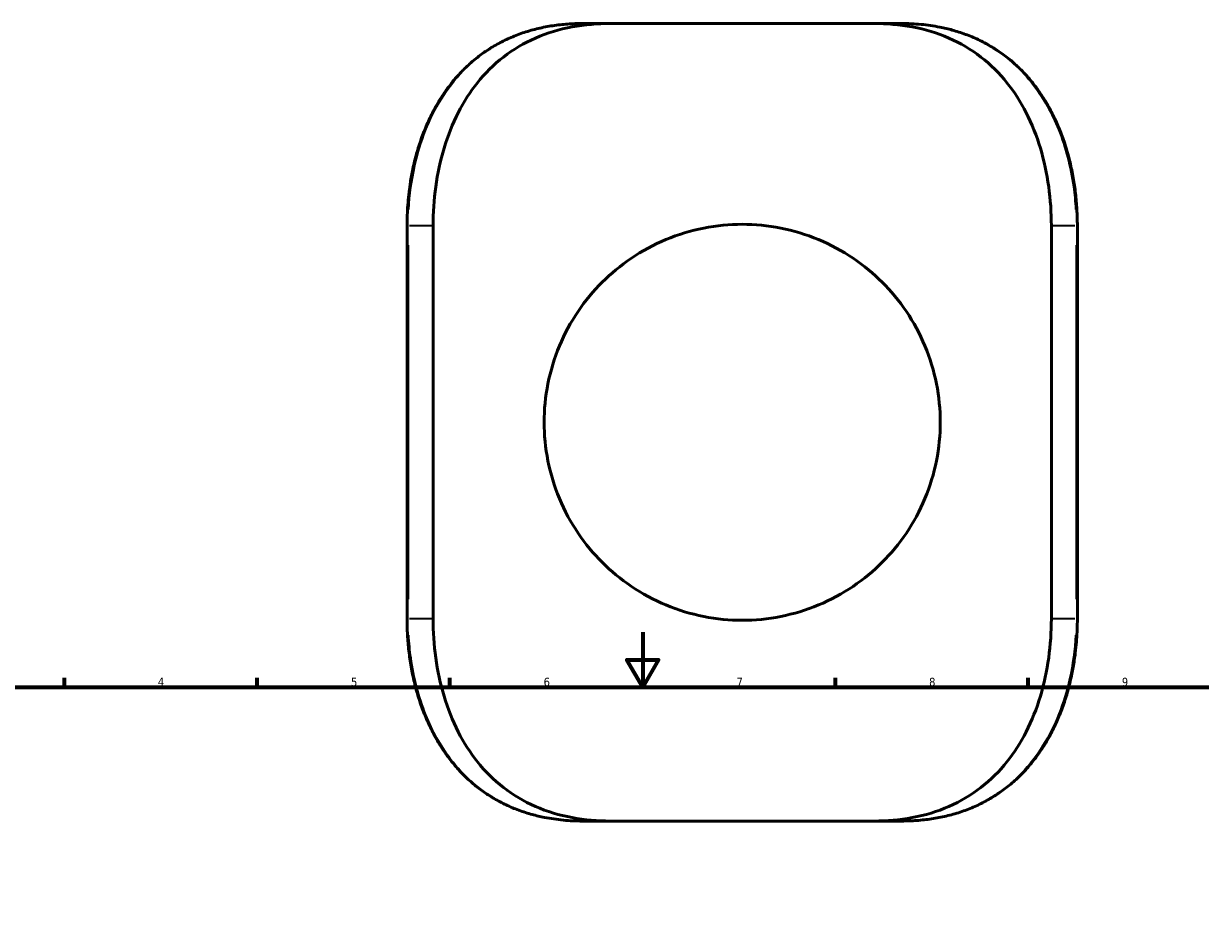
# Model space of a CAD drawing. Header units: millimetres. Extents: x -655 to 1046, y -498 to 815.
# Tile 7 of 8: x 195 to 623, y 487 to 815. Entities that reach past the tile are written whole.
import ezdxf

# ---------------------------------------------------------------- set-up
doc = ezdxf.new("R2010")
doc.units = ezdxf.units.MM
for name, color, linetype, lineweight in [('Border (ANSI)', 7, 'Continuous', 70), ('Visible (ANSI)', 7, 'Continuous', 50), ('Visible Narrow (ANSI)', 7, 'Continuous', 35)]:
    doc.layers.add(name, color=color, linetype=linetype, lineweight=lineweight)
doc.styles.add('Note Text (ANSI)', font='tahoma.ttf')

# ---------------------------------------------------------------- blocks, each defined once
blk = doc.blocks.new('Borders Default Border')
at = {"layer": 'Border (ANSI)'}
for p, q in [((210.25, 574), (210.25, 577.45)), ((280.33, 574), (280.33, 577.45)), ((350.42, 574), (350.42, 577.45)), ((490.58, 574), (490.58, 577.45)), ((560.67, 574), (560.67, 577.45))]:
    blk.add_line(p, q, dxfattribs=at)
at = {"layer": 'Border (ANSI)', "flags": 128}
for points in [[(420.5, 594), (420.5, 574), (414.73, 584), (426.27, 584), (420.5, 574)], [(20, 20), (20, 574), (821, 574), (821, 20), (20, 20)]]:
    blk.add_lwpolyline(points, dxfattribs=at)
at = {"layer": 'Border (ANSI)', "char_height": 3.05, "attachment_point": 7, "style": 'Note Text (ANSI)'}
for s, insert in [('4', (244.23, 574.4)), ('5', (314.48, 574.34)), ('6', (384.49, 574.34)), ('7', (454.6, 574.4)), ('8', (524.63, 574.33)), ('9', (594.7, 574.34))]:
    blk.add_mtext(s, dxfattribs=dict(at, insert=insert))

msp = doc.modelspace()

# ---------------------------------------------------------------- linework, layer by layer
at = {"layer": 'Visible (ANSI)'}
for p, q in [((408.769, 815.349), (398.706, 815.349)), ((408.769, 815.349), (504.576, 815.349)), ((514.639, 815.349), (504.576, 815.349)), ((334.83, 741.849), (334.83, 598.849)), ((344.287, 598.849), (344.287, 741.849)), ((569.058, 598.849), (569.058, 741.849)), ((578.515, 598.849), (578.515, 741.849)), ((398.706, 525.349), (408.769, 525.349)), ((504.576, 525.349), (408.769, 525.349)), ((504.576, 525.349), (514.639, 525.349))]:
    msp.add_line(p, q, dxfattribs=at)
for points, knots in [([(398.706, 815.349), (396.862, 815.349), (395.028, 815.285), (391.39, 815.023), (389.586, 814.825), (386.018, 814.289), (384.254, 813.951), (380.795, 813.135), (379.101, 812.66), (375.81, 811.577), (374.214, 810.974), (371.114, 809.641), (369.611, 808.914), (366.694, 807.337), (365.28, 806.489), (362.54, 804.671), (361.214, 803.702), (358.649, 801.645), (357.409, 800.557), (355.018, 798.262), (353.867, 797.055), (351.653, 794.525), (350.592, 793.201), (348.562, 790.441), (347.594, 789.003), (345.755, 786.022), (344.886, 784.478), (343.247, 781.291), (342.48, 779.648), (341.051, 776.275), (340.39, 774.545), (339.176, 771.011), (338.625, 769.206), (337.633, 765.542), (337.193, 763.681), (336.479, 760.179), (336.19, 758.542), (335.571, 754.42), (335.293, 751.922), (334.922, 746.898), (334.83, 744.374), (334.83, 741.849)], [0, 0, 0, 0, 0.5767243, 0.5767243, 1.1534485, 1.1534485, 1.7301728, 1.7301728, 2.3010217, 2.3010217, 2.8592474, 2.8592474, 3.4087032, 3.4087032, 3.9528607, 3.9528607, 4.494948, 4.494948, 5.0378333, 5.0378333, 5.5838516, 5.5838516, 6.1346292, 6.1346292, 6.6910533, 6.6910533, 7.2533271, 7.2533271, 7.8210368, 7.8210368, 8.3932902, 8.3932902, 8.9689062, 8.9689062, 9.5456304, 9.5456304, 10.0428442, 10.0428442, 10.7886648, 10.7886648, 11.5344854, 11.5344854, 11.5344854, 11.5344854]), ([(344.287, 741.849), (344.287, 746.471), (344.596, 751.249), (345.913, 760.752), (346.923, 765.476), (349.649, 774.533), (351.37, 778.872), (355.457, 786.891), (357.825, 790.569), (363.153, 797.237), (366.313, 800.402), (373.401, 805.898), (377.331, 808.229), (385.737, 811.898), (390.224, 813.242), (399.429, 814.967), (404.146, 815.349), (408.769, 815.349)], [25.4400413, 25.4400413, 25.4400413, 25.4400413, 26.8264072, 26.8264072, 28.2127732, 28.2127732, 29.5991391, 29.5991391, 30.985505, 30.985505, 32.4412164, 32.4412164, 33.8969278, 33.8969278, 35.3526392, 35.3526392, 36.8083506, 36.8083506, 36.8083506, 36.8083506]), ([(504.576, 815.349), (509.198, 815.349), (513.916, 814.967), (523.12, 813.242), (527.607, 811.898), (536.013, 808.229), (539.943, 805.898), (547.032, 800.402), (550.192, 797.237), (555.519, 790.569), (557.887, 786.891), (561.974, 778.872), (563.695, 774.533), (566.422, 765.476), (567.431, 760.752), (568.749, 751.249), (569.058, 746.471), (569.058, 741.849)], [14.071732, 14.071732, 14.071732, 14.071732, 15.5274433, 15.5274433, 16.9831547, 16.9831547, 18.4388661, 18.4388661, 19.8945775, 19.8945775, 21.2809434, 21.2809434, 22.6673094, 22.6673094, 24.0536753, 24.0536753, 25.4400413, 25.4400413, 25.4400413, 25.4400413]), ([(578.515, 741.849), (578.515, 743.802), (578.459, 745.754), (578.238, 749.646), (578.072, 751.587), (577.628, 755.443), (577.351, 757.36), (576.684, 761.156), (576.294, 763.037), (575.403, 766.75), (574.901, 768.583), (573.783, 772.189), (573.168, 773.963), (571.825, 777.431), (571.099, 779.126), (569.538, 782.423), (568.705, 784.026), (566.934, 787.126), (565.997, 788.625), (564.025, 791.509), (562.991, 792.895), (560.829, 795.546), (559.703, 796.812), (557.362, 799.22), (556.149, 800.364), (553.638, 802.524), (552.341, 803.543), (549.667, 805.454), (548.29, 806.348), (545.455, 808.011), (543.997, 808.78), (541.002, 810.195), (539.463, 810.84), (536.305, 812.006), (534.683, 812.525), (531.567, 813.382), (530.078, 813.732), (526.311, 814.478), (524.012, 814.808), (519.36, 815.244), (517.008, 815.349), (514.639, 815.349)], [0, 0, 0, 0, 0.576728, 0.576728, 1.1534559, 1.1534559, 1.7301839, 1.7301839, 2.3069118, 2.3069118, 2.8836398, 2.8836398, 3.4603677, 3.4603677, 4.0342367, 4.0342367, 4.6040432, 4.6040432, 5.1687433, 5.1687433, 5.7276561, 5.7276561, 6.280659, 6.280659, 6.8283735, 6.8283735, 7.3722348, 7.3722348, 7.9143642, 7.9143642, 8.4573972, 8.4573972, 9.0043435, 9.0043435, 9.558547, 9.558547, 10.05255, 10.05255, 10.7935546, 10.7935546, 11.5345591, 11.5345591, 11.5345591, 11.5345591]), ([(528.672, 670.349), (528.672, 674.949), (528.224, 679.679), (526.368, 689.039), (524.959, 693.669), (521.267, 702.513), (518.98, 706.734), (513.719, 714.528), (510.746, 718.099), (504.428, 724.417), (500.859, 727.39), (493.065, 732.653), (488.839, 734.943), (479.987, 738.639), (475.352, 740.047), (465.991, 741.903), (461.264, 742.349), (452.081, 742.349), (447.353, 741.903), (437.992, 740.047), (433.358, 738.639), (424.506, 734.943), (420.28, 732.653), (412.485, 727.39), (408.916, 724.417), (402.599, 718.099), (399.625, 714.528), (394.365, 706.734), (392.078, 702.513), (388.385, 693.669), (386.977, 689.039), (385.12, 679.679), (384.672, 674.949), (384.672, 665.75), (385.12, 661.019), (386.977, 651.66), (388.385, 647.029), (392.078, 638.186), (394.365, 633.964), (399.625, 626.171), (402.599, 622.599), (408.916, 616.282), (412.485, 613.309), (420.28, 608.046), (424.506, 605.756), (433.358, 602.06), (437.992, 600.651), (447.353, 598.796), (452.081, 598.349), (461.264, 598.349), (465.991, 598.796), (475.352, 600.651), (479.987, 602.06), (488.839, 605.756), (493.065, 608.046), (500.859, 613.309), (504.428, 616.282), (510.746, 622.599), (513.719, 626.171), (518.98, 633.964), (521.267, 638.186), (524.959, 647.029), (526.368, 651.66), (528.224, 661.019), (528.672, 665.75), (528.672, 670.349)], [0, 0, 0, 0, 1.3799476, 1.3799476, 2.7598952, 2.7598952, 4.1398427, 4.1398427, 5.5197903, 5.5197903, 6.8972274, 6.8972274, 8.2746644, 8.2746644, 9.6521014, 9.6521014, 11.0295385, 11.0295385, 12.4069755, 12.4069755, 13.7844125, 13.7844125, 15.1618496, 15.1618496, 16.5392866, 16.5392866, 17.9192342, 17.9192342, 19.2991818, 19.2991818, 20.6791293, 20.6791293, 22.0590769, 22.0590769, 23.4390245, 23.4390245, 24.8189721, 24.8189721, 26.1989197, 26.1989197, 27.5788672, 27.5788672, 28.9563043, 28.9563043, 30.3337413, 30.3337413, 31.7111783, 31.7111783, 33.0886154, 33.0886154, 34.4660524, 34.4660524, 35.8434894, 35.8434894, 37.2209265, 37.2209265, 38.5983635, 38.5983635, 39.9783111, 39.9783111, 41.3582587, 41.3582587, 42.7382062, 42.7382062, 44.1181538, 44.1181538, 44.1181538, 44.1181538]), ([(334.83, 598.849), (334.83, 596.897), (334.885, 594.945), (335.107, 591.053), (335.273, 589.112), (335.716, 585.256), (335.994, 583.339), (336.661, 579.542), (337.05, 577.662), (337.941, 573.949), (338.443, 572.116), (339.561, 568.509), (340.177, 566.736), (341.519, 563.268), (342.246, 561.573), (343.806, 558.276), (344.64, 556.673), (346.411, 553.572), (347.347, 552.073), (349.319, 549.19), (350.353, 547.804), (352.515, 545.153), (353.642, 543.887), (355.982, 541.478), (357.196, 540.335), (359.707, 538.174), (361.003, 537.156), (363.677, 535.244), (365.055, 534.351), (367.89, 532.688), (369.347, 531.919), (372.343, 530.504), (373.881, 529.859), (377.04, 528.693), (378.661, 528.173), (381.777, 527.317), (383.266, 526.967), (387.033, 526.221), (389.332, 525.891), (393.984, 525.455), (396.337, 525.349), (398.706, 525.349)], [0, 0, 0, 0, 0.576728, 0.576728, 1.1534559, 1.1534559, 1.7301839, 1.7301839, 2.3069118, 2.3069118, 2.8836398, 2.8836398, 3.4603677, 3.4603677, 4.0342367, 4.0342367, 4.6040432, 4.6040432, 5.1687433, 5.1687433, 5.7276561, 5.7276561, 6.280659, 6.280659, 6.8283735, 6.8283735, 7.3722348, 7.3722348, 7.9143642, 7.9143642, 8.4573972, 8.4573972, 9.0043435, 9.0043435, 9.558547, 9.558547, 10.05255, 10.05255, 10.7935546, 10.7935546, 11.5345591, 11.5345591, 11.5345591, 11.5345591]), ([(408.769, 525.349), (404.146, 525.349), (399.429, 525.732), (390.224, 527.457), (385.737, 528.801), (377.331, 532.47), (373.401, 534.801), (366.313, 540.296), (363.153, 543.462), (357.825, 550.129), (355.457, 553.808), (351.37, 561.827), (349.649, 566.166), (346.923, 575.223), (345.913, 579.947), (344.596, 589.45), (344.287, 594.228), (344.287, 598.849)], [39.5836336, 39.5836336, 39.5836336, 39.5836336, 41.039345, 41.039345, 42.4950563, 42.4950563, 43.9507677, 43.9507677, 45.4064791, 45.4064791, 46.792845, 46.792845, 48.179211, 48.179211, 49.5655769, 49.5655769, 50.9519429, 50.9519429, 50.9519429, 50.9519429]), ([(569.058, 598.849), (569.058, 594.228), (568.749, 589.45), (567.431, 579.947), (566.422, 575.223), (563.695, 566.166), (561.974, 561.827), (557.887, 553.808), (555.519, 550.129), (550.192, 543.462), (547.032, 540.296), (539.943, 534.801), (536.013, 532.47), (527.607, 528.801), (523.12, 527.457), (513.916, 525.732), (509.198, 525.349), (504.576, 525.349)], [50.8800825, 50.8800825, 50.8800825, 50.8800825, 52.2664485, 52.2664485, 53.6528144, 53.6528144, 55.0391804, 55.0391804, 56.4255463, 56.4255463, 57.8812577, 57.8812577, 59.3369691, 59.3369691, 60.7926805, 60.7926805, 62.2483919, 62.2483919, 62.2483919, 62.2483919]), ([(514.639, 525.349), (516.482, 525.349), (518.316, 525.413), (521.954, 525.676), (523.758, 525.874), (527.327, 526.41), (529.091, 526.748), (532.549, 527.563), (534.244, 528.039), (537.534, 529.122), (539.131, 529.725), (542.23, 531.058), (543.734, 531.785), (546.651, 533.361), (548.064, 534.21), (550.804, 536.028), (552.13, 536.997), (554.696, 539.053), (555.935, 540.142), (558.326, 542.436), (559.477, 543.643), (561.691, 546.174), (562.753, 547.498), (564.783, 550.258), (565.75, 551.696), (567.589, 554.677), (568.459, 556.221), (570.097, 559.408), (570.864, 561.051), (572.294, 564.424), (572.955, 566.154), (574.168, 569.688), (574.72, 571.492), (575.712, 575.157), (576.151, 577.018), (576.866, 580.52), (577.155, 582.157), (577.774, 586.278), (578.052, 588.777), (578.422, 593.8), (578.515, 596.325), (578.515, 598.849)], [0, 0, 0, 0, 0.5767243, 0.5767243, 1.1534485, 1.1534485, 1.7301728, 1.7301728, 2.3010217, 2.3010217, 2.8592474, 2.8592474, 3.4087032, 3.4087032, 3.9528607, 3.9528607, 4.494948, 4.494948, 5.0378333, 5.0378333, 5.5838516, 5.5838516, 6.1346292, 6.1346292, 6.6910533, 6.6910533, 7.2533271, 7.2533271, 7.8210368, 7.8210368, 8.3932902, 8.3932902, 8.9689062, 8.9689062, 9.5456304, 9.5456304, 10.0428442, 10.0428442, 10.7886648, 10.7886648, 11.5344854, 11.5344854, 11.5344854, 11.5344854])]:
    msp.add_open_spline(points, degree=3, knots=knots, dxfattribs=at)
at = {"layer": 'Visible Narrow (ANSI)'}
for p, q in [((335.257, 741.849), (334.831, 741.849)), ((335.751, 741.849), (343.838, 741.849)), ((569.507, 741.849), (577.594, 741.849)), ((578.087, 741.849), (578.513, 741.849)), ((335.301, 605.999), (335.301, 734.699)), ((578.043, 734.699), (578.043, 605.999)), ((335.257, 598.849), (334.831, 598.849)), ((343.838, 598.849), (335.751, 598.849)), ((577.594, 598.849), (569.507, 598.849)), ((578.087, 598.849), (578.513, 598.849))]:
    msp.add_line(p, q, dxfattribs=at)
for points, knots in [([(335.468, 747.736), (335.776, 753.14), (336.507, 758.496), (339.641, 772.484), (342.861, 780.772), (349.614, 791.626), (352.231, 795.015), (360.582, 803.67), (367.086, 808.035), (378.092, 812.43), (382.053, 813.542), (388.471, 814.688), (390.842, 814.98), (393.242, 815.154)], [-10.9577611, -10.9577611, -10.9577611, -10.9577611, -9.3662092, -9.3662092, -6.6572722, -6.6572722, -5.2668372, -5.2668372, -2.6853199, -2.6853199, -1.3426599, -1.3426599, -0.5767243, -0.5767243, -0.5767243, -0.5767243]), ([(520.103, 815.154), (523.271, 814.924), (526.39, 814.488), (535.344, 812.561), (540.958, 810.456), (552.474, 803.839), (558.078, 798.848), (566.291, 788.053), (569.289, 782.643), (574.239, 770.312), (576.043, 763.293), (577.445, 753.308), (577.717, 750.529), (577.876, 747.737)], [-10.9578311, -10.9578311, -10.9578311, -10.9578311, -9.9467376, -9.9467376, -7.9803316, -7.9803316, -5.5153625, -5.5153625, -3.5640638, -3.5640638, -1.3990798, -1.3990798, -0.576728, -0.576728, -0.576728, -0.576728]), ([(393.242, 525.545), (390.073, 525.775), (386.954, 526.211), (378, 528.137), (372.387, 530.243), (360.87, 536.86), (355.266, 541.85), (347.053, 552.645), (344.055, 558.056), (339.106, 570.387), (337.301, 577.406), (335.899, 587.39), (335.627, 590.17), (335.468, 592.962)], [-10.9578311, -10.9578311, -10.9578311, -10.9578311, -9.9467378, -9.9467378, -7.9803324, -7.9803324, -5.5153626, -5.5153626, -3.5640638, -3.5640638, -1.3990798, -1.3990798, -0.576728, -0.576728, -0.576728, -0.576728]), ([(577.876, 592.962), (577.569, 587.558), (576.837, 582.203), (573.704, 568.215), (570.484, 559.927), (563.73, 549.072), (561.113, 545.684), (552.762, 537.029), (546.258, 532.663), (535.252, 528.268), (531.292, 527.157), (524.874, 526.011), (522.502, 525.719), (520.102, 525.545)], [-10.9577611, -10.9577611, -10.9577611, -10.9577611, -9.3662092, -9.3662092, -6.6572722, -6.6572722, -5.2668372, -5.2668372, -2.6853199, -2.6853199, -1.3426599, -1.3426599, -0.5767243, -0.5767243, -0.5767243, -0.5767243])]:
    msp.add_open_spline(points, degree=3, knots=knots, dxfattribs=at)

# ---------------------------------------------------------------- block references
msp.add_blockref('Borders Default Border', (0, 0))

doc.saveas('drawing.dxf')
